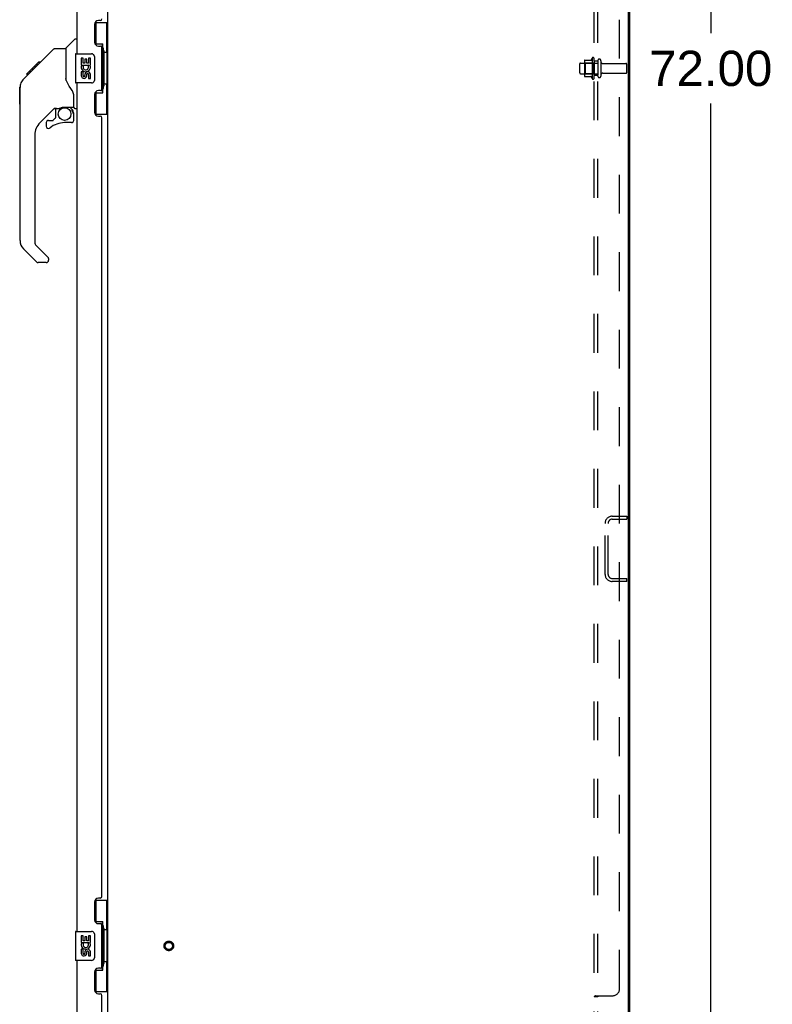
# Model space of a CAD drawing. Header units: inches. Extents: x 0 to 243, y 0 to 157.
# Tile 17 of 22: x 125 to 151, y 53 to 86. Entities that reach past the tile are written whole.
import ezdxf

# ---------------------------------------------------------------- set-up
doc = ezdxf.new("R2010")
doc.units = ezdxf.units.IN
doc.header["$LTSCALE"] = 13.357143
doc.header["$MEASUREMENT"] = 0
doc.linetypes.add('HIDDEN', pattern=[0.2, 0.1, -0.1])
doc.layers.get('0').update_dxf_attribs({"linetype": 'CONTINUOUS'})
for name, color, linetype in [('02___PRT_ALL_AXES', 7, 'CONTINUOUS'), ('DEFAULT_2', 8, 'HIDDEN'), ('DIMENSIONS', 7, 'CONTINUOUS')]:
    doc.layers.add(name, color=color, linetype=linetype)
doc.styles.get("Standard").update_dxf_attribs({"font": 'arial.ttf'})
doc.dimstyles.new('DIMSTYLE_1', dxfattribs={"dimtxt": 1.214286, "dimasz": 1.428571, "dimexe": 0.09, "dimexo": 0.07, "dimgap": 0.0425, "dimtad": 0, "dimtih": 1, "dimtoh": 1, "dimzin": 4, "dimdsep": 46, "dimtxsty": 'Standard', "dimblk": '_FILLED', "dimblk1": '_FILLED', "dimblk2": '_FILLED', "dimcen": 0.09, "dimazin": 1, "dimtfac": 1, "dimtdec": 3, "dimtofl": 0, "dimtmove": 0, "dimatfit": 3, "dimldrblk": '_FILLED', "dimfxl": 1, "dimtolj": 1, "dimtzin": 4, "dimarcsym": 0})

# ---------------------------------------------------------------- blocks, each defined once
blk = doc.blocks.new('_FILLED')
at = {"color": 0, "linetype": 'ByBlock'}
blk.add_solid([(0, 0), (-1, 0.2), (-1, -0.2)], dxfattribs=at)
blk = doc.blocks.new('*D16')
at = {"layer": 'DIMENSIONS', "color": 2, "linetype": 'Continuous'}
for p, q in [((146.705, 120.82), (149.896, 120.82)), ((148.61, 120.82), (148.61, 86.034)), ((148.61, 48.82), (148.61, 83.606)), ((146.705, 48.82), (149.896, 48.82))]:
    blk.add_line(p, q, dxfattribs=at)
at = {"layer": 'DIMENSIONS', "color": 2, "linetype": 'Continuous', "xscale": 1.4285714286, "yscale": 1.4285714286, "zscale": 1.4285714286}
for p, rotation in [((148.61, 120.82), 90), ((148.61, 48.82), 270)]:
    blk.add_blockref('_FILLED', p, dxfattribs=dict(at, rotation=rotation))
at = {"layer": 'DIMENSIONS', "color": 2, "linetype": 'Continuous', "insert": (148.61, 85.427), "char_height": 1.2143, "width": 4.24323, "attachment_point": 2, "line_spacing_factor": 0.9}
blk.add_mtext('72.00', dxfattribs=at)

msp = doc.modelspace()

# ---------------------------------------------------------------- linework, layer by layer
at = {"color": 3, "linetype": 'Continuous'}
for p, q in [((127.82, 48.924), (127.82, 120.716)), ((145.768, 48.987), (145.768, 120.654)), ((145.82, 48.924), (145.82, 120.716)), ((126.762, 85.32), (126.762, 114.57)), ((127.366, 86.338), (127.366, 85.718)), ((127.556, 86.468), (127.496, 86.468)), ((127.496, 85.588), (127.556, 85.588)), ((127.616, 84.113), (127.616, 85.528)), ((126.762, 55.07), (126.762, 84.32)), ((127.366, 83.923), (127.366, 83.303)), ((127.556, 84.053), (127.496, 84.053)), ((127.496, 83.173), (127.556, 83.173)), ((127.616, 56.278), (127.616, 83.113)), ((127.366, 56.088), (127.366, 55.468)), ((127.556, 56.218), (127.496, 56.218)), ((127.496, 55.338), (127.556, 55.338)), ((127.616, 53.863), (127.616, 55.278)), ((126.762, 49.817), (126.762, 54.07)), ((127.366, 53.673), (127.366, 53.053)), ((127.556, 53.803), (127.496, 53.803)), ((127.496, 52.923), (127.556, 52.923)), ((127.616, 49.694), (127.616, 52.863))]:
    msp.add_line(p, q, dxfattribs=at)
at = {"color": 7, "linetype": 'Continuous'}
for p, q in [((127.379, 86.395), (127.82, 86.395)), ((127.416, 85.615), (127.416, 86.395)), ((127.781, 85.37), (127.781, 86.395)), ((126.374, 85.515), (126.672, 85.812)), ((126.762, 85.824), (126.699, 85.824)), ((127.416, 85.66), (127.643, 85.66)), ((127.643, 83.98), (127.643, 85.66)), ((125.327, 84.862), (125.951, 85.486)), ((126.007, 85.509), (126.368, 85.509)), ((126.368, 85.509), (126.368, 84.405)), ((126.702, 85.305), (126.702, 84.335)), ((126.717, 85.32), (127.257, 85.32)), ((127.357, 85.22), (127.357, 84.42)), ((127.68, 85.421), (127.68, 85.4)), ((127.68, 85.37), (127.68, 84.27)), ((127.802, 85.37), (127.68, 85.37)), ((127.802, 84.27), (127.802, 85.37)), ((125.019, 84.62), (125.428, 85.029)), ((125.186, 84.721), (125.32, 84.854)), ((125.335, 84.87), (125.268, 84.87)), ((125.327, 84.862), (125.291, 84.826)), ((125.411, 84.946), (125.345, 84.946)), ((125.428, 85.03), (125.43, 85.031)), ((125.495, 85.029), (125.428, 85.029)), ((125.429, 85.03), (125.495, 85.03)), ((125.43, 85.031), (125.497, 85.031)), ((124.908, 84.442), (125.187, 84.721)), ((125.014, 84.616), (125.018, 84.619)), ((125.014, 84.616), (125.081, 84.616)), ((125.018, 84.619), (125.084, 84.619)), ((125.085, 84.62), (125.019, 84.62)), ((125.166, 84.701), (125.1, 84.701)), ((125.253, 84.788), (125.186, 84.788)), ((125.213, 84.748), (125.187, 84.721)), ((126.388, 84.412), (126.368, 84.467)), ((126.418, 84.344), (126.388, 84.412)), ((127.257, 84.32), (126.717, 84.32)), ((127.802, 84.27), (127.68, 84.27)), ((127.68, 84.24), (127.68, 84.219)), ((127.781, 83.245), (127.781, 84.27)), ((124.781, 83.582), (124.781, 84.169)), ((124.793, 78.881), (124.793, 84.165)), ((126.644, 83.481), (126.644, 83.888)), ((127.416, 83.245), (127.416, 84.025)), ((127.416, 83.98), (127.643, 83.98)), ((125.98, 83.447), (125.478, 82.946)), ((126.014, 83.437), (126.014, 83.11)), ((126.056, 83.442), (126.144, 83.442)), ((126.322, 83.483), (126.329, 83.483)), ((126.329, 83.483), (126.624, 83.483)), ((126.506, 83.483), (126.586, 83.404)), ((126.578, 83.396), (126.572, 83.39)), ((126.624, 83.264), (126.644, 83.264)), ((126.644, 83.027), (126.644, 83.264)), ((126.683, 83.442), (126.762, 83.442)), ((127.379, 83.245), (127.82, 83.245)), ((125.699, 82.948), (125.699, 82.829)), ((125.778, 83.027), (125.93, 83.027)), ((125.938, 83.03), (126.01, 83.102)), ((126.565, 82.948), (126.329, 82.948)), ((125.305, 82.528), (125.305, 78.795)), ((125.361, 78.15), (124.909, 78.602)), ((125.328, 78.74), (125.764, 78.304)), ((125.699, 78.127), (125.416, 78.127)), ((125.778, 78.271), (125.778, 78.206)), ((127.379, 56.145), (127.82, 56.145)), ((127.416, 55.365), (127.416, 56.145)), ((127.781, 55.12), (127.781, 56.145)), ((127.416, 55.41), (127.643, 55.41)), ((127.643, 53.73), (127.643, 55.41)), ((126.702, 55.055), (126.702, 54.085)), ((126.717, 55.07), (127.257, 55.07)), ((127.68, 55.171), (127.68, 55.15)), ((127.802, 55.12), (127.68, 55.12)), ((127.68, 55.12), (127.68, 54.02)), ((127.802, 54.02), (127.802, 55.12)), ((127.357, 54.97), (127.357, 54.17)), ((127.257, 54.07), (126.717, 54.07)), ((127.802, 54.02), (127.68, 54.02)), ((127.68, 53.99), (127.68, 53.969)), ((127.781, 52.995), (127.781, 54.02)), ((127.416, 52.995), (127.416, 53.775)), ((127.416, 53.73), (127.643, 53.73)), ((127.379, 52.995), (127.82, 52.995))]:
    msp.add_line(p, q, dxfattribs=at)
for points in [[(127.607, 85.559), (127.609, 85.563), (127.614, 85.571), (127.619, 85.579), (127.624, 85.586), (127.627, 85.593), (127.631, 85.6), (127.634, 85.606), (127.636, 85.611), (127.638, 85.616), (127.64, 85.621), (127.641, 85.625), (127.642, 85.629), (127.643, 85.633), (127.643, 85.636)], [(125.951, 85.486), (125.959, 85.493), (125.968, 85.498), (125.977, 85.503), (125.986, 85.506), (125.997, 85.508), (126.007, 85.509)], [(127.35, 85.256), (127.352, 85.251), (127.354, 85.245), (127.355, 85.239), (127.356, 85.233), (127.356, 85.226), (127.357, 85.22)], [(125.291, 84.826), (125.269, 84.804), (125.247, 84.782), (125.213, 84.748)], [(124.908, 84.442), (124.889, 84.422), (124.864, 84.389), (124.842, 84.353), (124.824, 84.316), (124.81, 84.277), (124.8, 84.236), (124.794, 84.194), (124.793, 84.165)], [(126.59, 84.059), (126.542, 84.13), (126.493, 84.206), (126.452, 84.277), (126.418, 84.344)], [(127.357, 84.42), (127.356, 84.414), (127.356, 84.407), (127.355, 84.401), (127.354, 84.395), (127.352, 84.39), (127.35, 84.384)], [(126.644, 83.888), (126.643, 83.912), (126.638, 83.947), (126.629, 83.981), (126.617, 84.013), (126.602, 84.042), (126.59, 84.059)], [(127.643, 84.004), (127.643, 84.007), (127.642, 84.011), (127.641, 84.015), (127.64, 84.019), (127.638, 84.024), (127.636, 84.029), (127.634, 84.035), (127.631, 84.041), (127.627, 84.047), (127.624, 84.054), (127.619, 84.061), (127.614, 84.069), (127.609, 84.077), (127.607, 84.081)], [(126.144, 83.442), (126.152, 83.443), (126.161, 83.445), (126.171, 83.448), (126.182, 83.452), (126.195, 83.457), (126.21, 83.462), (126.227, 83.467), (126.245, 83.472), (126.263, 83.477), (126.283, 83.48), (126.302, 83.482), (126.322, 83.483)], [(126.624, 83.264), (126.623, 83.278), (126.621, 83.292), (126.619, 83.306), (126.615, 83.319), (126.61, 83.332), (126.604, 83.345), (126.598, 83.357), (126.59, 83.369), (126.581, 83.379), (126.572, 83.39)], [(126.586, 83.404), (126.586, 83.403), (126.585, 83.403), (126.584, 83.402), (126.583, 83.401), (126.582, 83.4), (126.578, 83.396)], [(127.607, 55.309), (127.609, 55.313), (127.614, 55.321), (127.619, 55.329), (127.624, 55.336), (127.627, 55.343), (127.631, 55.35), (127.634, 55.356), (127.636, 55.361), (127.638, 55.366), (127.64, 55.371), (127.641, 55.375), (127.642, 55.379), (127.643, 55.383), (127.643, 55.386)], [(127.35, 55.006), (127.352, 55.001), (127.354, 54.995), (127.355, 54.989), (127.356, 54.983), (127.356, 54.976), (127.357, 54.97)], [(127.357, 54.17), (127.356, 54.164), (127.356, 54.157), (127.355, 54.151), (127.354, 54.145), (127.352, 54.14), (127.35, 54.134)], [(127.643, 53.754), (127.643, 53.757), (127.642, 53.761), (127.641, 53.765), (127.64, 53.769), (127.638, 53.774), (127.636, 53.779), (127.634, 53.785), (127.631, 53.791), (127.627, 53.797), (127.624, 53.804), (127.619, 53.811), (127.614, 53.819), (127.609, 53.827), (127.607, 53.831)]]:
    msp.add_lwpolyline(points, dxfattribs=at)
msp.add_circle((126.329, 83.243), 0.217, dxfattribs=at)
at = {"color": 3, "linetype": 'Continuous'}
for centre, radius, start, end in [((127.496, 86.338), 0.13, 90, 180), ((127.556, 86.528), 0.06, 270, 360), ((127.496, 85.718), 0.13, 180, 270), ((127.556, 85.528), 0.06, 0, 90), ((127.496, 83.923), 0.13, 90, 180), ((127.556, 84.113), 0.06, 270, 360), ((127.496, 83.303), 0.13, 180, 270), ((127.556, 83.113), 0.06, 0, 90), ((127.496, 56.088), 0.13, 90, 180), ((127.556, 56.278), 0.06, 270, 360), ((127.496, 55.468), 0.13, 180, 270), ((127.556, 55.278), 0.06, 0, 90), ((127.496, 53.673), 0.13, 90, 180), ((127.556, 53.863), 0.06, 270, 360), ((127.496, 53.053), 0.13, 180, 270), ((127.556, 52.863), 0.06, 0, 90)]:
    msp.add_arc(centre, radius, start, end, dxfattribs=at)
at = {"color": 7, "linetype": 'Continuous'}
for centre, radius, start, end in [((126.699, 85.785), 0.0394, 90, 135), ((126.388, 85.501), 0.0197, 135, 180), ((126.717, 85.305), 0.015, 90, 180), ((127.257, 85.22), 0.1, 21.205, 90), ((124.801, 84.169), 0.0197, 110.9631, 180), ((126.717, 84.335), 0.015, 180, 270), ((127.257, 84.42), 0.1, 270, 338.8004), ((124.801, 83.582), 0.0197, 180, 246.393), ((126.624, 83.503), 0.0197, 270, 360), ((126.056, 83.245), 0.197, 90, 127.4405), ((126.447, 83.264), 0.197, 0, 45), ((126.683, 83.481), 0.0394, 180, 270), ((125.896, 82.528), 0.591, 135, 180), ((125.778, 82.948), 0.0787, 90, 180), ((125.778, 82.829), 0.0787, 180, 309.5212), ((126.329, 82.161), 0.787, 90, 129.5212), ((125.93, 83.039), 0.0118, 270, 315), ((126.002, 83.11), 0.0118, 315, 360), ((126.565, 83.027), 0.0787, 270, 360), ((125.187, 78.881), 0.394, 180, 225), ((125.384, 78.795), 0.0787, 180, 225), ((125.416, 78.206), 0.0787, 225, 270), ((125.699, 78.206), 0.0787, 270, 360), ((125.73, 78.271), 0.0472, 0, 45), ((126.717, 55.055), 0.015, 90, 180), ((127.257, 54.97), 0.1, 21.205, 90), ((126.717, 54.085), 0.015, 180, 270), ((127.257, 54.17), 0.1, 270, 338.8004)]:
    msp.add_arc(centre, radius, start, end, dxfattribs=at)
for centre, start_param, end_param in [((127.576, 85.411), -1.51401, -0.699287), ((127.576, 85.411), -2.442306, -1.627583), ((127.576, 84.23), -1.51401, -0.699287), ((127.576, 84.23), -2.442306, -1.627583), ((127.576, 55.161), -1.51401, -0.699287), ((127.576, 55.161), -2.442306, -1.627583), ((127.576, 53.98), -1.51401, -0.699287), ((127.576, 53.98), -2.442306, -1.627583)]:
    msp.add_ellipse(centre, major_axis=(0, 0.18), ratio=0.579493, start_param=start_param, end_param=end_param, dxfattribs=at)
at = {"layer": '02___PRT_ALL_AXES', "color": 7, "linetype": 'Continuous'}
for p, q in [((126.905, 85.166), (126.905, 84.935)), ((126.968, 85.166), (126.905, 85.166)), ((126.905, 84.935), (127.166, 84.935)), ((126.975, 84.899), (126.918, 84.924)), ((126.968, 84.998), (126.968, 85.166)), ((127.031, 84.998), (126.968, 84.998)), ((127.031, 85.134), (127.031, 84.998)), ((127.091, 85.134), (127.031, 85.134)), ((127.091, 84.998), (127.091, 85.134)), ((127.156, 84.998), (127.091, 84.998)), ((127.166, 84.935), (127.139, 84.916)), ((127.156, 85.166), (127.156, 84.998)), ((127.219, 85.166), (127.156, 85.166)), ((127.201, 84.935), (127.219, 84.935)), ((127.219, 84.935), (127.219, 85.166)), ((126.905, 84.705), (126.905, 84.569)), ((126.968, 84.705), (126.905, 84.705)), ((126.968, 84.569), (126.968, 84.705)), ((127.03, 84.611), (127.031, 84.569)), ((127.091, 84.548), (127.091, 84.617)), ((127.156, 84.611), (127.156, 84.474)), ((127.219, 84.474), (127.219, 84.611)), ((127.156, 84.474), (127.219, 84.474)), ((126.968, 54.916), (126.905, 54.916)), ((126.905, 54.916), (126.905, 54.685)), ((126.905, 54.685), (127.166, 54.685)), ((126.975, 54.649), (126.918, 54.674)), ((126.968, 54.748), (126.968, 54.916)), ((127.031, 54.748), (126.968, 54.748)), ((127.091, 54.884), (127.031, 54.884)), ((127.031, 54.884), (127.031, 54.748)), ((127.091, 54.748), (127.091, 54.884)), ((127.156, 54.748), (127.091, 54.748)), ((127.166, 54.685), (127.139, 54.666)), ((127.219, 54.916), (127.156, 54.916)), ((127.156, 54.916), (127.156, 54.748)), ((127.201, 54.685), (127.219, 54.685)), ((127.219, 54.685), (127.219, 54.916)), ((126.968, 54.455), (126.905, 54.455)), ((126.905, 54.455), (126.905, 54.319)), ((126.968, 54.319), (126.968, 54.455)), ((127.03, 54.361), (127.031, 54.319)), ((127.091, 54.298), (127.091, 54.367)), ((127.156, 54.361), (127.156, 54.224)), ((127.219, 54.224), (127.219, 54.361)), ((127.156, 54.224), (127.219, 54.224))]:
    msp.add_line(p, q, dxfattribs=at)
at = {"layer": '02___PRT_ALL_AXES', "color": 8, "linetype": 'HIDDEN'}
for p, q in [((144.121, 85.003), (144.716, 85.003)), ((144.521, 85.176), (144.521, 84.464)), ((144.591, 85.07), (144.591, 85.154)), ((144.716, 85.07), (144.591, 85.07)), ((144.591, 85.07), (144.591, 84.57)), ((144.716, 85.07), (144.716, 84.57)), ((144.884, 84.986), (145.686, 84.986)), ((144.121, 84.637), (144.716, 84.637)), ((144.716, 84.57), (144.591, 84.57)), ((144.591, 84.486), (144.591, 84.57)), ((144.884, 84.654), (145.686, 84.654))]:
    msp.add_line(p, q, dxfattribs=at)
msp.add_circle((129.924, 54.57), 0.124, dxfattribs=at)
for centre, radius, start, end in [((144.552, 85.154), 0.0384, 0, 145.5503), ((145.121, 84.82), 0.698, 149.3369, 156.0321), ((145.121, 84.82), 0.698, 203.9679, 210.6631), ((144.552, 84.486), 0.0384, 214.4497, 360)]:
    msp.add_arc(centre, radius, start, end, dxfattribs=at)
at = {"layer": '02___PRT_ALL_AXES', "color": 7, "linetype": 'Continuous'}
for centre, radius, start, end in [((127.062, 84.862), 0.157, 156.5966, 341.8791), ((127.062, 84.862), 0.0943, 156.5966, 35.1122), ((127.062, 84.862), 0.157, 25.737, 27.8532), ((127.065, 84.862), 0.154, 341.4199, 26.1963), ((126.999, 84.569), 0.0943, 180, 248.6704), ((126.999, 84.569), 0.0943, 248.6999, 347.4338), ((126.999, 84.569), 0.0314, 180, 0.0485), ((127.125, 84.611), 0.0943, 0, 180), ((127.125, 84.606), 0.0362, 83.4285, 161.7628), ((127.125, 84.611), 0.0314, 0, 81.2295), ((127.062, 54.612), 0.157, 156.5966, 341.8791), ((127.062, 54.612), 0.0943, 156.5966, 35.1122), ((127.062, 54.612), 0.157, 25.737, 27.8532), ((127.065, 54.612), 0.154, 341.4199, 26.1963), ((126.999, 54.319), 0.0943, 180, 248.6704), ((126.999, 54.319), 0.0314, 180, 0.0485), ((127.125, 54.361), 0.0943, 0, 180), ((127.125, 54.356), 0.0362, 83.4285, 161.7628), ((127.125, 54.361), 0.0314, 0, 81.2295), ((126.999, 54.319), 0.0943, 248.6999, 347.4338)]:
    msp.add_arc(centre, radius, start, end, dxfattribs=at)
at = {"layer": 'DEFAULT_2', "color": 8, "linetype": 'HIDDEN'}
for p, q in [((144.591, 50.976), (144.591, 118.664)), ((144.716, 50.976), (144.716, 118.664)), ((145.466, 53.101), (145.466, 116.539)), ((144.091, 84.667), (144.091, 84.973)), ((144.255, 85.076), (144.255, 84.564)), ((144.275, 85.004), (144.255, 85.024)), ((144.265, 85.098), (144.493, 85.098)), ((144.571, 85.004), (144.275, 85.004)), ((144.275, 85.004), (144.275, 84.637)), ((144.571, 85.004), (144.591, 85.024)), ((144.571, 85.004), (144.571, 84.637)), ((144.822, 85.085), (144.822, 84.556)), ((145.716, 84.684), (145.716, 84.956)), ((144.275, 84.637), (144.255, 84.617)), ((144.265, 84.543), (144.493, 84.543)), ((144.571, 84.637), (144.275, 84.637)), ((144.571, 84.637), (144.591, 84.617)), ((145.212, 69.383), (145.716, 69.383)), ((145.212, 69.279), (145.716, 69.279)), ((145.716, 69.383), (145.716, 69.279)), ((144.966, 67.379), (144.966, 69.136)), ((145.07, 67.379), (145.07, 69.136)), ((145.212, 67.237), (145.716, 67.237)), ((145.716, 67.133), (145.716, 67.237)), ((145.716, 67.133), (145.212, 67.133)), ((144.716, 52.816), (144.591, 52.816)), ((144.643, 52.85), (144.64, 52.848)), ((144.645, 52.851), (145.216, 52.851))]:
    msp.add_line(p, q, dxfattribs=at)
for points in [[(144.61, 52.834), (144.607, 52.833), (144.604, 52.831), (144.601, 52.83), (144.598, 52.828), (144.596, 52.826), (144.594, 52.824), (144.593, 52.822), (144.592, 52.82), (144.591, 52.819), (144.591, 52.817), (144.591, 52.816)], [(144.601, 52.83), (144.598, 52.828), (144.596, 52.826), (144.594, 52.824), (144.593, 52.822), (144.592, 52.82), (144.591, 52.819), (144.591, 52.817), (144.591, 52.816)], [(144.617, 52.837), (144.613, 52.836), (144.61, 52.834)], [(144.645, 52.851), (144.643, 52.85), (144.64, 52.848), (144.638, 52.846), (144.634, 52.845), (144.631, 52.843), (144.628, 52.842), (144.624, 52.84), (144.617, 52.837)], [(144.73, 52.832), (144.726, 52.829), (144.724, 52.828), (144.723, 52.826), (144.721, 52.825), (144.719, 52.823), (144.718, 52.822), (144.717, 52.82), (144.716, 52.819), (144.716, 52.817), (144.716, 52.816)], [(144.717, 52.82), (144.716, 52.819), (144.716, 52.817), (144.716, 52.816)], [(144.723, 52.826), (144.721, 52.825), (144.719, 52.823), (144.718, 52.822)], [(144.741, 52.851), (144.742, 52.849), (144.742, 52.848), (144.742, 52.846), (144.742, 52.845), (144.741, 52.843), (144.74, 52.841), (144.739, 52.84), (144.738, 52.838), (144.737, 52.837), (144.735, 52.836), (144.734, 52.834), (144.732, 52.833), (144.73, 52.832)], [(144.737, 52.837), (144.735, 52.836), (144.734, 52.834)], [(144.742, 52.845), (144.741, 52.843), (144.74, 52.841), (144.739, 52.84), (144.738, 52.838)], [(144.741, 52.851), (144.742, 52.849), (144.742, 52.848), (144.742, 52.846)]]:
    msp.add_lwpolyline(points, dxfattribs=at)
for radius in [0.164, 0.124]:
    msp.add_circle((129.924, 54.57), radius, dxfattribs=at)
for centre, radius, start, end in [((144.121, 84.973), 0.03, 90, 180), ((144.265, 85.088), 0.01, 90, 174.8062), ((144.396, 85.076), 0.141, 174.7919, 180), ((144.474, 85.108), 0.01, 270, 336.0321), ((144.769, 85.085), 0.053, 0, 180), ((144.884, 85.049), 0.0625, 180, 270), ((145.686, 84.956), 0.03, 360, 90), ((144.121, 84.667), 0.03, 180, 270), ((144.396, 84.564), 0.141, 180, 185.2081), ((144.265, 84.553), 0.01, 185.1938, 270), ((144.474, 84.533), 0.01, 23.9679, 90), ((144.769, 84.556), 0.053, 180, 360), ((144.884, 84.592), 0.0625, 90, 180), ((145.686, 84.684), 0.03, 270, 0), ((145.212, 69.136), 0.246, 90, 180), ((145.212, 69.136), 0.142, 90, 180), ((145.212, 67.379), 0.246, 180, 270), ((145.212, 67.379), 0.142, 180, 270), ((145.216, 53.101), 0.25, 270, 360)]:
    msp.add_arc(centre, radius, start, end, dxfattribs=at)

# ---------------------------------------------------------------- dimensions: what is measured, and where the dimension line sits
at = {"layer": 'DIMENSIONS', "color": 2, "linetype": 'Continuous'}
dim = msp.add_linear_dim(base=(148.61, 48.82), p1=(146.635, 120.82), p2=(146.635, 48.82), angle=270, dimstyle='DIMSTYLE_1', dxfattribs=at)
dim.commit()
dim.dimension.update_dxf_attribs({"geometry": '*D16', "text_midpoint": (148.61, 84.813), "dimtype": 160})

doc.saveas('drawing.dxf')
